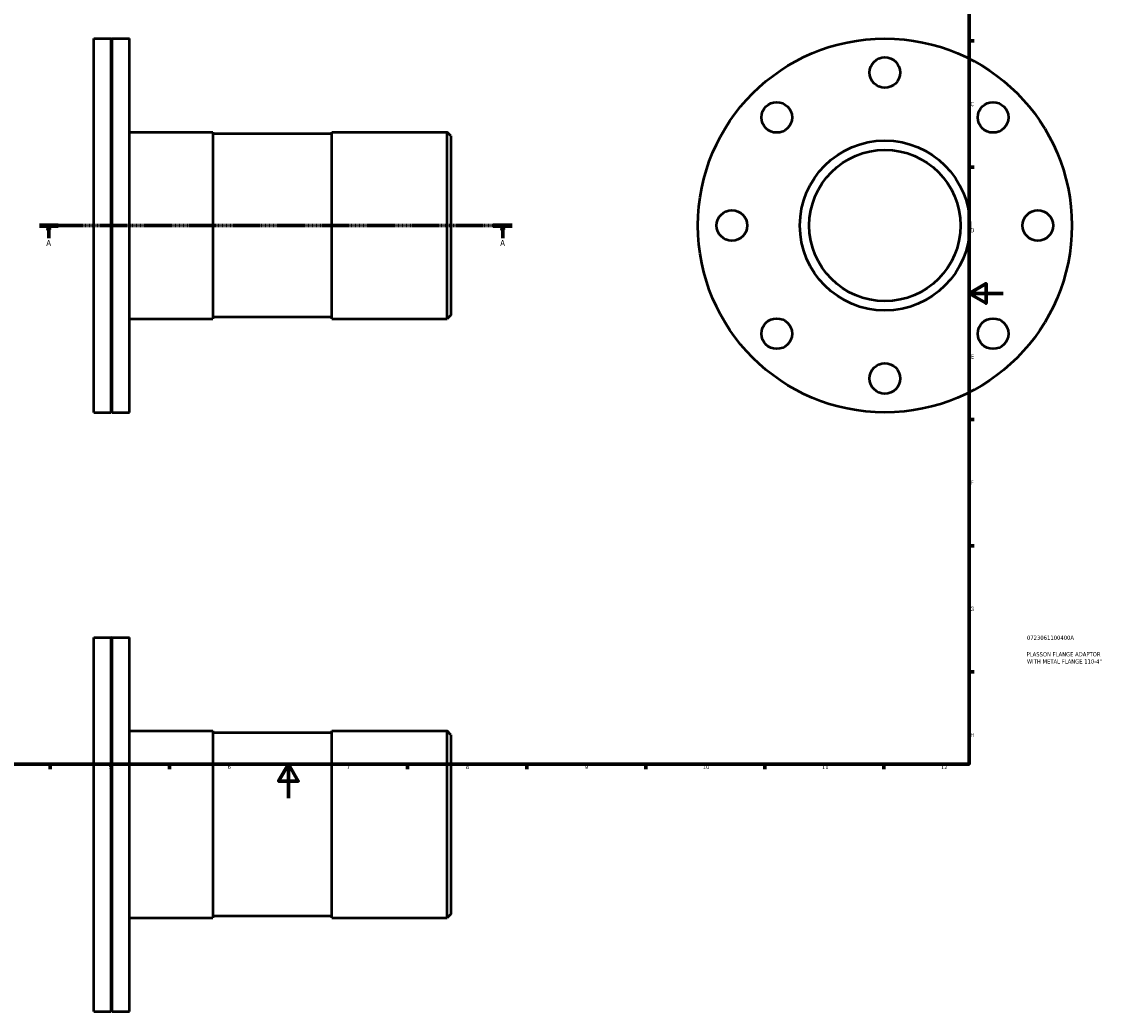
# Model space of a CAD drawing. Header units: millimetres. Extents: x -111 to 935, y -125 to 872.
# Tile 3 of 4: x 263 to 899, y -125 to 457. Entities that reach past the tile are written whole.
import ezdxf

# ---------------------------------------------------------------- set-up
doc = ezdxf.new("R2010")
doc.units = ezdxf.units.MM
doc.linetypes.add('CHAIN', pattern=[0.7087, 0.4724, -0.0591, 0.1181, -0.0591])
for name, color, linetype, lineweight in [('Border (ISO)', 7, 'Continuous', 70), ('Section Line (ISO)', 7, 'CHAIN', 70), ('Title (ISO)', 7, 'Continuous', 50), ('Visible (ISO)', 7, 'Continuous', 50)]:
    doc.layers.add(name, color=color, linetype=linetype, lineweight=lineweight)
doc.styles.add('Label Text (ISO)', font='tahoma.ttf')
doc.styles.add('Note Text (ISO)', font='tahoma.ttf')

# ---------------------------------------------------------------- blocks, each defined once
blk = doc.blocks.new('Borders Default Border')
at = {"layer": 'Border (ISO)'}
for p, q in [((821, 445.5), (823.9, 445.5)), ((821, 371.25), (823.9, 371.25)), ((821, 222.75), (823.9, 222.75)), ((821, 148.5), (823.9, 148.5)), ((821, 74.25), (823.9, 74.25)), ((280.33, 20), (280.33, 17.1)), ((350.42, 20), (350.42, 17.1)), ((490.58, 20), (490.58, 17.1)), ((560.67, 20), (560.67, 17.1)), ((630.75, 20), (630.75, 17.1)), ((700.83, 20), (700.83, 17.1)), ((770.92, 20), (770.92, 17.1))]:
    blk.add_line(p, q, dxfattribs=at)
at = {"layer": 'Border (ISO)', "flags": 128}
for points in [[(20, 20), (20, 574), (821, 574), (821, 20), (20, 20)], [(841, 297), (821, 297), (831, 302.77), (831, 291.23), (821, 297)], [(420.5, 0), (420.5, 20), (414.73, 10), (426.27, 10), (420.5, 20)]]:
    blk.add_lwpolyline(points, dxfattribs=at)
at = {"layer": 'Border (ISO)', "color": 232, "true_color": 0xca0064, "char_height": 2.5, "attachment_point": 7, "style": 'Note Text (ISO)'}
for s, insert in [('C', (821.73, 407.08)), ('D', (821.73, 332.88)), ('E', (821.94, 258.63)), ('F', (822, 184.38)), ('G', (821.61, 110.08)), ('H', (821.74, 35.88)), ('5', (314.64, 17.05)), ('6', (384.66, 17.05)), ('7', (454.77, 17.1)), ('8', (524.81, 17.04)), ('9', (594.88, 17.05)), ('10', (664.29, 17.05)), ('11', (734.37, 17.1)), ('12', (804.46, 17.1))]:
    blk.add_mtext(s, dxfattribs=dict(at, insert=insert))
blk = doc.blocks.new('Title Blocks ISO')
at = {"layer": 'Title (ISO)', "color": 232, "true_color": 0xca0064, "style": 'Note Text (ISO)'}
for tag, p in [('PART_NUMBER_001', (34.08, 73.13)), ('DESCRIPTION_001', (33.84, 63.4)), ('DESCRIPTION_002', (34.05, 59.18))]:
    blk.add_attdef(tag, p, '', height=2.5, dxfattribs=at)
blk = doc.blocks.new('2dTransSection0')
at = {"layer": 'Section Line (ISO)', "linetype": 'CHAIN'}
blk.add_line((273.93, 336.93), (552.13, 336.93), dxfattribs=at)
at = {"layer": 'Section Line (ISO)', "linetype": 'Continuous', "lineweight": 140}
for p, q in [((273.93, 336.93), (285.03, 336.93)), ((541.04, 336.93), (552.13, 336.93))]:
    blk.add_line(p, q, dxfattribs=at)
at = {"layer": 'Section Line (ISO)', "linetype": 'Continuous'}
for p, q in [((279.48, 336.93), (278.98, 334.43)), ((278.98, 334.43), (279.98, 334.43)), ((279.48, 334.43), (279.48, 336.93)), ((279.98, 334.43), (279.48, 336.93)), ((279.48, 329.46), (279.48, 334.43)), ((546.58, 336.93), (546.08, 334.43)), ((546.08, 334.43), (547.08, 334.43)), ((546.58, 334.43), (546.58, 336.93)), ((547.08, 334.43), (546.58, 336.93)), ((546.58, 329.46), (546.58, 334.43))]:
    blk.add_line(p, q, dxfattribs=at)
at = {"layer": 'Section Line (ISO)', "linetype": 'Continuous', "flags": 128}
for points in [[(279.98, 334.43), (279.48, 336.93), (278.98, 334.43), (279.98, 334.43)], [(547.08, 334.43), (546.58, 336.93), (546.08, 334.43), (547.08, 334.43)]]:
    blk.add_lwpolyline(points, dxfattribs=at)
at = {"layer": 'Section Line (ISO)'}
for points in [[(279.98, 334.43), (279.48, 336.93), (278.98, 334.43), (279.98, 334.43)], [(547.08, 334.43), (546.58, 336.93), (546.08, 334.43), (547.08, 334.43)]]:
    blk.add_solid(points, dxfattribs=at)
at = {"layer": 'Section Line (ISO)', "char_height": 3.5, "attachment_point": 7, "style": 'Label Text (ISO)'}
for insert in [(277.99, 324.93), (545.1, 324.93)]:
    blk.add_mtext('A', dxfattribs=dict(at, insert=insert))

msp = doc.modelspace()

# ---------------------------------------------------------------- linework, layer by layer
at = {"layer": 'Visible (ISO)'}
for p, q in [((306.031, 226.927), (306.031, 446.927)), ((306.031, 446.927), (316.231, 446.927)), ((316.231, 226.927), (316.231, 446.927)), ((316.531, 446.627), (316.231, 446.927)), ((316.531, 446.627), (316.831, 446.927)), ((316.531, 227.227), (316.531, 446.627)), ((316.831, 226.927), (316.831, 446.927)), ((316.831, 446.927), (327.031, 446.927)), ((327.031, 226.927), (327.031, 446.927)), ((327.031, 391.927), (376.031, 391.927)), ((376.031, 391.927), (376.031, 281.927)), ((446.031, 390.827), (376.031, 390.827)), ((446.031, 281.927), (446.031, 391.927)), ((446.031, 391.927), (513.831, 391.927)), ((513.831, 281.927), (513.831, 391.927)), ((516.031, 389.727), (513.831, 391.927)), ((516.031, 389.727), (516.031, 284.127)), ((327.031, 281.927), (376.031, 281.927)), ((446.031, 283.027), (376.031, 283.027)), ((446.031, 281.927), (513.831, 281.927)), ((516.031, 284.127), (513.831, 281.927)), ((306.031, 226.927), (316.231, 226.927)), ((316.531, 227.227), (316.231, 226.927)), ((316.531, 227.227), (316.831, 226.927)), ((316.831, 226.927), (327.031, 226.927)), ((306.031, -125.471), (306.031, 94.529)), ((306.031, 94.529), (316.231, 94.529)), ((316.231, -125.471), (316.231, 94.529)), ((316.531, 94.229), (316.231, 94.529)), ((316.531, 94.229), (316.831, 94.529)), ((316.531, -125.171), (316.531, 94.229)), ((316.831, -125.471), (316.831, 94.529)), ((316.831, 94.529), (327.031, 94.529)), ((327.031, -125.471), (327.031, 94.529)), ((327.031, 39.529), (376.031, 39.529)), ((376.031, 39.529), (376.031, -70.471)), ((446.031, 38.429), (376.031, 38.429)), ((446.031, -70.471), (446.031, 39.529)), ((446.031, 39.529), (513.831, 39.529)), ((513.831, -70.471), (513.831, 39.529)), ((516.031, 37.329), (513.831, 39.529)), ((516.031, 37.329), (516.031, -68.271)), ((446.031, -69.371), (376.031, -69.371)), ((516.031, -68.271), (513.831, -70.471)), ((327.031, -70.471), (376.031, -70.471)), ((446.031, -70.471), (513.831, -70.471)), ((306.031, -125.471), (316.231, -125.471)), ((316.531, -125.171), (316.231, -125.471)), ((316.531, -125.171), (316.831, -125.471)), ((316.831, -125.471), (327.031, -125.471))]:
    msp.add_line(p, q, dxfattribs=at)
for centre, radius in [((771.464, 336.927), 110), ((771.464, 426.927), 9), ((707.824, 400.567), 9), ((835.103, 400.567), 9), ((771.464, 336.927), 50), ((771.464, 336.927), 44.5), ((681.464, 336.927), 9), ((861.464, 336.927), 9), ((707.824, 273.288), 9), ((835.103, 273.288), 9), ((771.464, 246.927), 9)]:
    msp.add_circle(centre, radius, dxfattribs=at)

# ---------------------------------------------------------------- block references
msp.add_blockref('Borders Default Border', (0, 0))
msp.add_blockref('Title Blocks ISO', (821, 20)).add_auto_attribs({'PART_NUMBER_001': '0723061100400A', 'DESCRIPTION_001': 'PLASSON FLANGE ADAPTOR', 'DESCRIPTION_002': 'WITH METAL FLANGE 110-4"'})
at = {"layer": 'Section Line (ISO)'}
msp.add_blockref('2dTransSection0', (0, 0), dxfattribs=at)

doc.saveas('drawing.dxf')
